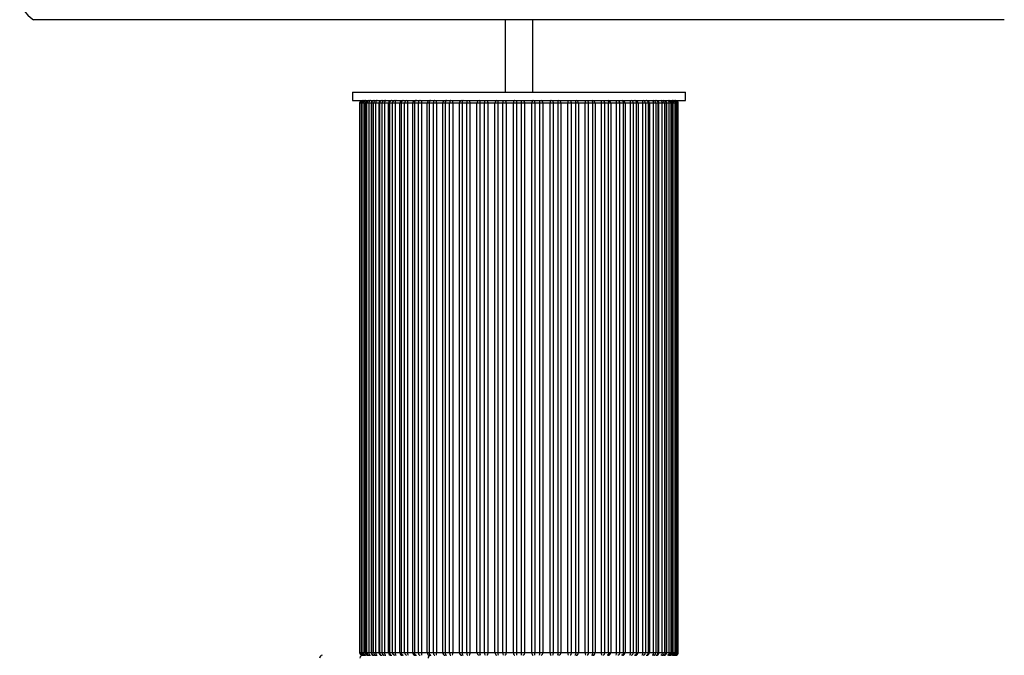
# Paper-space layout '_Normal a' of a CAD drawing. Header units: millimetres. Extents: x -194 to 166, y -228 to 371.
# Tile 2 of 3: x -194 to 161, y -95 to 134. Entities that reach past the tile are written whole.
import ezdxf

# ---------------------------------------------------------------- set-up
doc = ezdxf.new("R2010")
doc.units = ezdxf.units.MM

psp = doc.layouts.new('_Normal a')

# ---------------------------------------------------------------- linework, layer by layer
at = {"color": 7, "linetype": 'Continuous', "lineweight": 25}
for p, q in [((161.24, 133.79), (-188.76, 133.79)), ((-18.76, 133.79), (-18.76, 107.66)), ((-8.76, 107.66), (-8.76, 133.79)), ((-73.76, 107.66), (-73.76, 104.66)), ((-73.76, 107.66), (46.24, 107.66)), ((46.24, 104.66), (46.24, 107.66)), ((-73.76, 104.66), (46.24, 104.66)), ((-71.21, 103.66), (-71.21, -94.34)), ((43.69, 103.66), (-71.21, 103.66)), ((-71.21, 103.66), (-71.21, -94.34)), ((-71.11, -94.34), (-71.11, 103.66)), ((-70.68, 103.66), (-70.68, -94.34)), ((-70.57, 103.66), (-70.57, -94.34)), ((-70.54, 103.66), (-70.54, -94.34)), ((-70.23, -94.34), (-70.23, 103.66)), ((-69.68, 103.66), (-69.68, -94.34)), ((-69.18, 103.66), (-69.18, -94.34)), ((-69.1, 103.66), (-69.1, -94.34)), ((-68.58, -94.34), (-68.58, 103.66)), ((-67.92, 103.66), (-67.92, -94.34)), ((-67.06, 103.66), (-67.06, -94.34)), ((-66.91, 103.66), (-66.91, -94.34)), ((-66.2, -94.34), (-66.2, 103.66)), ((-65.43, 103.66), (-65.43, -94.34)), ((-64.26, 103.66), (-64.26, -94.34)), ((-64, 103.66), (-64, -94.34)), ((-63.11, -94.34), (-63.11, 103.66)), ((-62.24, 103.66), (-62.24, -94.34)), ((-60.79, -94.34), (-60.79, 103.66)), ((-60.42, 103.66), (-60.42, -94.34)), ((-59.34, -94.34), (-59.34, 103.66)), ((-58.39, 103.66), (-58.39, -94.34)), ((-56.7, -94.34), (-56.7, 103.66)), ((-56.2, 103.66), (-56.2, -94.34)), ((-54.97, -94.34), (-54.97, 103.66)), ((-53.94, 103.66), (-53.94, -94.34)), ((-52.03, -94.34), (-52.03, 103.66)), ((-51.41, 103.66), (-51.41, -94.34)), ((-50.03, -94.34), (-50.03, 103.66)), ((-48.95, 103.66), (-48.95, -94.34)), ((-46.84, -94.34), (-46.84, 103.66)), ((-46.11, 103.66), (-46.11, -94.34)), ((-44.61, -94.34), (-44.61, 103.66)), ((-43.48, 103.66), (-43.48, -94.34)), ((-41.21, -94.34), (-41.21, 103.66)), ((-40.37, 103.66), (-40.37, -94.34)), ((-38.76, -94.34), (-38.76, 103.66)), ((-37.61, 103.66), (-37.61, -94.34)), ((-35.2, -94.34), (-35.2, 103.66)), ((-34.27, 103.66), (-34.27, -94.34)), ((-32.58, -94.34), (-32.58, 103.66)), ((-31.41, 103.66), (-31.41, -94.34)), ((-28.9, -94.34), (-28.9, 103.66)), ((-27.9, 103.66), (-27.9, -94.34)), ((-26.15, -94.34), (-26.15, 103.66)), ((-24.98, 103.66), (-24.98, -94.34)), ((-22.4, -94.34), (-22.4, 103.66)), ((-21.33, 103.66), (-21.33, -94.34)), ((-19.55, -94.34), (-19.55, 103.66)), ((-18.4, 103.66), (-18.4, -94.34)), ((-15.78, -94.34), (-15.78, 103.66)), ((-14.66, 103.66), (-14.66, -94.34)), ((-12.87, -94.34), (-12.87, 103.66)), ((-11.75, 103.66), (-11.75, -94.34)), ((-9.13, -94.34), (-9.13, 103.66)), ((-7.98, 103.66), (-7.98, -94.34)), ((-6.2, -94.34), (-6.2, 103.66)), ((-5.13, 103.66), (-5.13, -94.34)), ((-2.55, -94.34), (-2.55, 103.66)), ((-1.38, 103.66), (-1.38, -94.34)), ((0.37, -94.34), (0.37, 103.66)), ((1.37, 103.66), (1.37, -94.34)), ((3.88, -94.34), (3.88, 103.66)), ((5.05, 103.66), (5.05, -94.34)), ((6.74, -94.34), (6.74, 103.66)), ((7.67, 103.66), (7.67, -94.34)), ((10.08, -94.34), (10.08, 103.66)), ((11.24, 103.66), (11.24, -94.34)), ((12.84, -94.34), (12.84, 103.66)), ((13.68, 103.66), (13.68, -94.34)), ((15.95, -94.34), (15.95, 103.66)), ((17.08, 103.66), (17.08, -94.34)), ((18.58, -94.34), (18.58, 103.66)), ((19.31, 103.66), (19.31, -94.34)), ((21.42, -94.34), (21.42, 103.66)), ((22.5, 103.66), (22.5, -94.34)), ((23.88, -94.34), (23.88, 103.66)), ((24.5, 103.66), (24.5, -94.34)), ((26.41, -94.34), (26.41, 103.66)), ((27.44, 103.66), (27.44, -94.34)), ((28.67, -94.34), (28.67, 103.66)), ((29.17, 103.66), (29.17, -94.34)), ((30.86, -94.34), (30.86, 103.66)), ((31.82, 103.66), (31.82, -94.34)), ((32.89, -94.34), (32.89, 103.66)), ((33.26, 103.66), (33.26, -94.34)), ((34.71, -94.34), (34.71, 103.66)), ((35.58, 103.66), (35.58, -94.34)), ((36.48, -94.34), (36.48, 103.66)), ((36.73, -94.34), (36.73, 103.66)), ((37.9, -94.34), (37.9, 103.66)), ((38.67, 103.66), (38.67, -94.34)), ((39.38, -94.34), (39.38, 103.66)), ((39.53, -94.34), (39.53, 103.66)), ((40.39, -94.34), (40.39, 103.66)), ((41.06, 103.66), (41.06, -94.34)), ((41.57, -94.34), (41.57, 103.66)), ((41.65, -94.34), (41.65, 103.66)), ((42.15, -94.34), (42.15, 103.66)), ((42.7, 103.66), (42.7, -94.34)), ((43.01, -94.34), (43.01, 103.66)), ((43.04, -94.34), (43.04, 103.66)), ((43.15, -94.34), (43.15, 103.66)), ((43.58, 103.66), (43.58, -94.34)), ((43.68, -94.34), (43.68, 103.66)), ((43.69, -94.34), (43.69, 103.66)), ((-71.21, -94.34), (43.69, -94.34))]:
    psp.add_line(p, q, dxfattribs=at)
at = {"color": 7, "linetype": 'Continuous', "lineweight": 25, "flags": 128}
for points in [[(-67.3, 104.66), (-67.42, 104.64), (-67.54, 104.58), (-67.64, 104.49), (-67.74, 104.36), (-67.81, 104.21), (-67.87, 104.04), (-67.91, 103.85), (-67.92, 103.66)], [(-64.9, 104.66), (-65, 104.64), (-65.1, 104.58), (-65.19, 104.49), (-65.27, 104.36), (-65.34, 104.21), (-65.39, 104.04), (-65.42, 103.85), (-65.43, 103.66)], [(-61.81, 104.66), (-61.89, 104.64), (-61.97, 104.58), (-62.05, 104.49), (-62.11, 104.36), (-62.16, 104.21), (-62.2, 104.04), (-62.23, 103.85), (-62.24, 103.66)], [(-58.07, 104.66), (-58.14, 104.64), (-58.19, 104.58), (-58.25, 104.49), (-58.3, 104.36), (-58.34, 104.21), (-58.36, 104.04), (-58.38, 103.85), (-58.39, 103.66)], [(-50.75, 104.66), (-50.88, 104.64), (-51, 104.58), (-51.12, 104.49), (-51.22, 104.36), (-51.3, 104.21), (-51.36, 104.04), (-51.4, 103.85), (-51.41, 103.66)], [(-49.4, 104.66), (-49.52, 104.64), (-49.64, 104.58), (-49.75, 104.49), (-49.85, 104.36), (-49.93, 104.21), (-49.98, 104.04), (-50.02, 103.85), (-50.03, 103.66)], [(-45.55, 104.66), (-45.66, 104.64), (-45.76, 104.58), (-45.86, 104.49), (-45.94, 104.36), (-46.01, 104.21), (-46.07, 104.04), (-46.1, 103.85), (-46.11, 103.66)], [(-44.07, 104.66), (-44.17, 104.64), (-44.28, 104.58), (-44.37, 104.49), (-44.45, 104.36), (-44.52, 104.21), (-44.57, 104.04), (-44.6, 103.85), (-44.61, 103.66)], [(-39.91, 104.66), (-40, 104.64), (-40.08, 104.58), (-40.16, 104.49), (-40.24, 104.36), (-40.29, 104.21), (-40.34, 104.04), (-40.36, 103.85), (-40.37, 103.66)], [(-38.33, 104.66), (-38.41, 104.64), (-38.5, 104.58), (-38.57, 104.49), (-38.64, 104.36), (-38.69, 104.21), (-38.73, 104.04), (-38.76, 103.85), (-38.76, 103.66)], [(-33.92, 104.66), (-33.99, 104.64), (-34.05, 104.58), (-34.11, 104.49), (-34.17, 104.36), (-34.21, 104.21), (-34.25, 104.04), (-34.27, 103.85), (-34.27, 103.66)], [(-32.26, 104.66), (-32.32, 104.64), (-32.38, 104.58), (-32.44, 104.49), (-32.49, 104.36), (-32.53, 104.21), (-32.56, 104.04), (-32.58, 103.85), (-32.58, 103.66)], [(-25.35, 104.66), (-25.28, 104.64), (-25.21, 104.58), (-25.14, 104.49), (-25.09, 104.36), (-25.04, 104.21), (-25.01, 104.04), (-24.99, 103.85), (-24.98, 103.66)], [(-18.87, 104.66), (-18.78, 104.64), (-18.69, 104.58), (-18.61, 104.49), (-18.54, 104.36), (-18.48, 104.21), (-18.43, 104.04), (-18.41, 103.85), (-18.4, 103.66)], [(-15.21, 104.66), (-15.32, 104.64), (-15.42, 104.58), (-15.52, 104.49), (-15.61, 104.36), (-15.68, 104.21), (-15.73, 104.04), (-15.77, 103.85), (-15.78, 103.66)], [(-12.32, 104.66), (-12.21, 104.64), (-12.1, 104.58), (-12.01, 104.49), (-11.92, 104.36), (-11.85, 104.21), (-11.79, 104.04), (-11.76, 103.85), (-11.75, 103.66)], [(-8.66, 104.66), (-8.75, 104.64), (-8.84, 104.58), (-8.92, 104.49), (-8.99, 104.36), (-9.05, 104.21), (-9.1, 104.04), (-9.12, 103.85), (-9.13, 103.66)], [(-2.18, 104.66), (-2.25, 104.64), (-2.32, 104.58), (-2.38, 104.49), (-2.44, 104.36), (-2.49, 104.21), (-2.52, 104.04), (-2.54, 103.85), (-2.55, 103.66)], [(4.73, 104.66), (4.79, 104.64), (4.85, 104.58), (4.91, 104.49), (4.96, 104.36), (5, 104.21), (5.03, 104.04), (5.05, 103.85), (5.05, 103.66)], [(6.39, 104.66), (6.46, 104.64), (6.52, 104.58), (6.59, 104.49), (6.64, 104.36), (6.68, 104.21), (6.72, 104.04), (6.74, 103.85), (6.74, 103.66)], [(10.8, 104.66), (10.89, 104.64), (10.97, 104.58), (11.04, 104.49), (11.11, 104.36), (11.16, 104.21), (11.2, 104.04), (11.23, 103.85), (11.24, 103.66)], [(12.38, 104.66), (12.47, 104.64), (12.56, 104.58), (12.64, 104.49), (12.71, 104.36), (12.76, 104.21), (12.81, 104.04), (12.83, 103.85), (12.84, 103.66)], [(16.54, 104.66), (16.65, 104.64), (16.75, 104.58), (16.84, 104.49), (16.92, 104.36), (16.99, 104.21), (17.04, 104.04), (17.07, 103.85), (17.08, 103.66)], [(18.02, 104.66), (18.13, 104.64), (18.23, 104.58), (18.33, 104.49), (18.41, 104.36), (18.48, 104.21), (18.54, 104.04), (18.57, 103.85), (18.58, 103.66)], [(21.87, 104.66), (22, 104.64), (22.11, 104.58), (22.22, 104.49), (22.32, 104.36), (22.4, 104.21), (22.45, 104.04), (22.49, 103.85), (22.5, 103.66)], [(23.23, 104.66), (23.35, 104.64), (23.48, 104.58), (23.59, 104.49), (23.69, 104.36), (23.77, 104.21), (23.83, 104.04), (23.87, 103.85), (23.88, 103.66)], [(30.54, 104.66), (30.61, 104.64), (30.67, 104.58), (30.72, 104.49), (30.77, 104.36), (30.81, 104.21), (30.84, 104.04), (30.85, 103.85), (30.86, 103.66)], [(34.28, 104.66), (34.37, 104.64), (34.45, 104.58), (34.52, 104.49), (34.58, 104.36), (34.64, 104.21), (34.67, 104.04), (34.7, 103.85), (34.71, 103.66)], [(37.37, 104.66), (37.47, 104.64), (37.57, 104.58), (37.66, 104.49), (37.74, 104.36), (37.81, 104.21), (37.86, 104.04), (37.89, 103.85), (37.9, 103.66)], [(39.77, 104.66), (39.89, 104.64), (40.01, 104.58), (40.11, 104.49), (40.21, 104.36), (40.29, 104.21), (40.34, 104.04), (40.38, 103.85), (40.39, 103.66)], [(-67.92, -94.34), (-67.91, -94.54), (-67.87, -94.73), (-67.81, -94.9), (-67.74, -95.05), (-67.64, -95.18), (-67.54, -95.27), (-67.42, -95.33), (-67.3, -95.34)], [(-65.43, -94.34), (-65.42, -94.54), (-65.39, -94.73), (-65.34, -94.9), (-65.27, -95.05), (-65.19, -95.18), (-65.1, -95.27), (-65, -95.33), (-64.9, -95.34)], [(-62.24, -94.34), (-62.23, -94.54), (-62.2, -94.73), (-62.16, -94.9), (-62.11, -95.05), (-62.05, -95.18), (-61.97, -95.27), (-61.89, -95.33), (-61.81, -95.34)], [(-58.39, -94.34), (-58.38, -94.54), (-58.36, -94.73), (-58.34, -94.9), (-58.3, -95.05), (-58.25, -95.18), (-58.19, -95.27), (-58.14, -95.33), (-58.07, -95.34)], [(-51.41, -94.34), (-51.4, -94.54), (-51.36, -94.73), (-51.3, -94.9), (-51.22, -95.05), (-51.12, -95.18), (-51, -95.27), (-50.88, -95.33), (-50.75, -95.34)], [(-50.03, -94.34), (-50.02, -94.54), (-49.98, -94.73), (-49.93, -94.9), (-49.85, -95.05), (-49.75, -95.18), (-49.64, -95.27), (-49.52, -95.33), (-49.4, -95.34)], [(-46.11, -94.34), (-46.1, -94.54), (-46.07, -94.73), (-46.01, -94.9), (-45.94, -95.05), (-45.86, -95.18), (-45.76, -95.27), (-45.66, -95.33), (-45.55, -95.34)], [(-44.61, -94.34), (-44.6, -94.54), (-44.57, -94.73), (-44.52, -94.9), (-44.45, -95.05), (-44.37, -95.18), (-44.28, -95.27), (-44.17, -95.33), (-44.07, -95.34)], [(-40.37, -94.34), (-40.36, -94.54), (-40.34, -94.73), (-40.29, -94.9), (-40.24, -95.05), (-40.16, -95.18), (-40.08, -95.27), (-40, -95.33), (-39.91, -95.34)], [(-38.76, -94.34), (-38.76, -94.54), (-38.73, -94.73), (-38.69, -94.9), (-38.64, -95.05), (-38.57, -95.18), (-38.5, -95.27), (-38.41, -95.33), (-38.33, -95.34)], [(-34.27, -94.34), (-34.27, -94.54), (-34.25, -94.73), (-34.21, -94.9), (-34.17, -95.05), (-34.11, -95.18), (-34.05, -95.27), (-33.99, -95.33), (-33.92, -95.34)], [(-32.58, -94.34), (-32.58, -94.54), (-32.56, -94.73), (-32.53, -94.9), (-32.49, -95.05), (-32.44, -95.18), (-32.38, -95.27), (-32.32, -95.33), (-32.26, -95.34)], [(-24.98, -94.34), (-24.99, -94.54), (-25.01, -94.73), (-25.04, -94.9), (-25.09, -95.05), (-25.14, -95.18), (-25.21, -95.27), (-25.28, -95.33), (-25.35, -95.34)], [(-18.4, -94.34), (-18.41, -94.54), (-18.43, -94.73), (-18.48, -94.9), (-18.54, -95.05), (-18.61, -95.18), (-18.69, -95.27), (-18.78, -95.33), (-18.87, -95.34)], [(-15.78, -94.34), (-15.77, -94.54), (-15.73, -94.73), (-15.68, -94.9), (-15.61, -95.05), (-15.52, -95.18), (-15.42, -95.27), (-15.32, -95.33), (-15.21, -95.34)], [(-11.75, -94.34), (-11.76, -94.54), (-11.79, -94.73), (-11.85, -94.9), (-11.92, -95.05), (-12.01, -95.18), (-12.1, -95.27), (-12.21, -95.33), (-12.32, -95.34)], [(-9.13, -94.34), (-9.12, -94.54), (-9.1, -94.73), (-9.05, -94.9), (-8.99, -95.05), (-8.92, -95.18), (-8.84, -95.27), (-8.75, -95.33), (-8.66, -95.34)], [(-2.55, -94.34), (-2.54, -94.54), (-2.52, -94.73), (-2.49, -94.9), (-2.44, -95.05), (-2.38, -95.18), (-2.32, -95.27), (-2.25, -95.33), (-2.18, -95.34)], [(5.05, -94.34), (5.05, -94.54), (5.03, -94.73), (5, -94.9), (4.96, -95.05), (4.91, -95.18), (4.85, -95.27), (4.79, -95.33), (4.73, -95.34)], [(6.74, -94.34), (6.74, -94.54), (6.72, -94.73), (6.68, -94.9), (6.64, -95.05), (6.59, -95.18), (6.52, -95.27), (6.46, -95.33), (6.39, -95.34)], [(11.24, -94.34), (11.23, -94.54), (11.2, -94.73), (11.16, -94.9), (11.11, -95.05), (11.04, -95.18), (10.97, -95.27), (10.89, -95.33), (10.8, -95.34)], [(12.84, -94.34), (12.83, -94.54), (12.81, -94.73), (12.76, -94.9), (12.71, -95.05), (12.64, -95.18), (12.56, -95.27), (12.47, -95.33), (12.38, -95.34)], [(17.08, -94.34), (17.07, -94.54), (17.04, -94.73), (16.99, -94.9), (16.92, -95.05), (16.84, -95.18), (16.75, -95.27), (16.65, -95.33), (16.54, -95.34)], [(18.58, -94.34), (18.57, -94.54), (18.54, -94.73), (18.48, -94.9), (18.41, -95.05), (18.33, -95.18), (18.23, -95.27), (18.13, -95.33), (18.02, -95.34)], [(22.5, -94.34), (22.49, -94.54), (22.45, -94.73), (22.4, -94.9), (22.32, -95.05), (22.22, -95.18), (22.11, -95.27), (22, -95.33), (21.87, -95.34)], [(23.88, -94.34), (23.87, -94.54), (23.83, -94.73), (23.77, -94.9), (23.69, -95.05), (23.59, -95.18), (23.48, -95.27), (23.35, -95.33), (23.23, -95.34)], [(30.86, -94.34), (30.85, -94.54), (30.84, -94.73), (30.81, -94.9), (30.77, -95.05), (30.72, -95.18), (30.67, -95.27), (30.61, -95.33), (30.54, -95.34)], [(34.71, -94.34), (34.7, -94.54), (34.67, -94.73), (34.64, -94.9), (34.58, -95.05), (34.52, -95.18), (34.45, -95.27), (34.37, -95.33), (34.28, -95.34)], [(37.9, -94.34), (37.89, -94.54), (37.86, -94.73), (37.81, -94.9), (37.74, -95.05), (37.66, -95.18), (37.57, -95.27), (37.47, -95.33), (37.37, -95.34)], [(40.39, -94.34), (40.38, -94.54), (40.34, -94.73), (40.29, -94.9), (40.21, -95.05), (40.11, -95.18), (40.01, -95.27), (39.89, -95.33), (39.77, -95.34)]]:
    psp.add_lwpolyline(points, dxfattribs=at)
at = {"color": 7, "linetype": 'Continuous', "lineweight": 25}
for centre, radius, start, end in [((-183.76, 142.45), 10, 180, 240), ((-70.21, 103.66), 1, 90, 180), ((-70.21, 103.66), 1, 90.0259, 180.0259), ((-70.11, 103.66), 0.999, 90.0782, 180.078), ((-69.78, 103.75), 0.912, 97.7123, 186.0448), ((-69.57, 103.66), 1, 90, 180), ((-69.55, 103.66), 0.994, 90.3655, 180.3609), ((-69.24, 103.66), 0.991, 90.5259, 180.5164), ((-68.79, 103.78), 0.893, 101.4048, 188.0413), ((-68.18, 103.66), 1, 90, 180), ((-68.12, 103.67), 0.982, 91.1201, 181.0779), ((-67.61, 103.68), 0.978, 91.3995, 181.3343), ((-66.06, 103.66), 1, 90, 180), ((-65.95, 103.69), 0.964, 92.3416, 182.1643), ((-65.24, 103.7), 0.959, 92.7595, 182.5163), ((-63.26, 103.66), 1, 90, 180), ((-63.06, 103.71), 0.943, 94.1153, 183.595), ((-62.17, 103.72), 0.937, 94.7011, 184.0328), ((-59.79, 103.66), 1, 90.0125, 180.0125), ((-59.5, 103.74), 0.921, 96.5669, 185.3241), ((-58.43, 103.75), 0.915, 97.3626, 185.8303), ((-55.71, 103.66), 0.995, 90.3077, 180.3044), ((-55.31, 103.77), 0.899, 99.874, 187.2706), ((-54.08, 103.78), 0.895, 100.938, 187.8144), ((-52.55, 103.9), 1.41, 147.2694, 189.8165), ((-51.05, 103.67), 0.983, 91.0139, 180.9792), ((-46.03, 103.9), 2.93, 165.1274, 184.8578), ((-45.88, 103.69), 0.967, 92.1797, 182.0253), ((-52.23, 103.91), 8.76, 358.366, 4.9128), ((-40.26, 103.71), 0.946, 93.8864, 183.4193), ((-39.44, 103.9), 1.86, 352.4173, 24.0242), ((-34.28, 103.74), 0.923, 96.2545, 185.1184), ((-32.57, 103.89), 1.18, 348.641, 40.3325), ((-28, 103.77), 0.902, 99.4553, 187.0461), ((-26.7, 103.89), 1.22, 141.3189, 191.0624), ((-24.83, 103.89), 1.34, 145.4703, 190.2204), ((-21.52, 103.8), 0.886, 103.7253, 189.0707), ((-19.33, 103.9), 2.01, 157.9969, 187.0086), ((-16.98, 103.9), 2.57, 162.9979, 185.518), ((1.34, 103.91), 16.01, 177.3144, 180.8946), ((-28.87, 103.91), 16.01, 359.1054, 2.6856), ((-10.54, 103.9), 2.57, 354.482, 17.0021), ((-8.2, 103.9), 2.01, 352.9914, 22.0031), ((-6.01, 103.8), 0.886, 350.9293, 76.2747), ((-2.7, 103.89), 1.34, 349.7796, 34.5297), ((-0.83, 103.89), 1.22, 348.9376, 38.6811), ((0.48, 103.77), 0.902, 352.9539, 80.5447), ((5.04, 103.89), 1.18, 139.6675, 191.359), ((6.75, 103.74), 0.923, 354.8816, 83.7455), ((11.92, 103.9), 1.86, 155.9758, 187.5827), ((12.73, 103.71), 0.946, 356.5807, 86.1136), ((24.7, 103.91), 8.76, 175.0872, 181.634), ((18.35, 103.69), 0.967, 357.9747, 87.8203), ((18.5, 103.9), 2.93, 355.1422, 14.8726), ((23.52, 103.67), 0.983, 359.0208, 88.9861), ((25.02, 103.9), 1.41, 350.1835, 32.7306), ((26.55, 103.78), 0.895, 352.1856, 79.062), ((27.78, 103.77), 0.899, 352.7294, 80.126), ((28.18, 103.66), 0.995, 359.6956, 89.6923), ((30.91, 103.75), 0.915, 354.1697, 82.6374), ((31.97, 103.74), 0.921, 354.6759, 83.4331), ((32.27, 103.66), 1, 359.9875, 89.9875), ((34.64, 103.72), 0.937, 355.9672, 85.2989), ((35.53, 103.71), 0.943, 356.405, 85.8847), ((35.73, 103.66), 1, 0, 90), ((37.71, 103.7), 0.959, 357.4837, 87.2405), ((38.42, 103.69), 0.964, 357.8357, 87.6584), ((38.53, 103.66), 1, 0, 90), ((40.08, 103.68), 0.978, 358.6657, 88.6005), ((40.59, 103.67), 0.982, 358.9221, 88.8799), ((40.65, 103.66), 1, 0, 90), ((41.27, 103.78), 0.893, 351.9587, 78.5952), ((41.71, 103.66), 0.991, 359.4836, 89.4741), ((42.02, 103.66), 0.994, 359.6391, 89.6345), ((42.04, 103.66), 1, 0, 90), ((42.25, 103.75), 0.912, 353.9552, 82.2877), ((42.58, 103.66), 0.999, 359.922, 89.9218), ((42.68, 103.66), 1, 359.9741, 89.9741), ((42.69, 103.66), 1, 0, 90), ((-84.66, -96.34), 0.996, 90.2436, 180.2416), ((-70.21, -94.34), 1, 180, 270), ((-70.21, -94.34), 1, 179.9741, 269.9741), ((-70.11, -94.35), 0.999, 179.922, 269.9218), ((-70.09, -96.34), 1, 90, 180), ((-69.78, -94.44), 0.912, 173.9552, 262.2877), ((-69.57, -94.34), 1, 180, 270), ((-69.55, -94.35), 0.994, 179.6391, 269.6345), ((-69.24, -94.35), 0.991, 179.4836, 269.4741), ((-68.79, -94.47), 0.893, 171.9587, 258.5952), ((-68.18, -94.34), 1, 180, 270), ((-68.12, -94.36), 0.982, 178.9221, 268.8799), ((-67.61, -94.37), 0.978, 178.6657, 268.6005), ((-66.06, -94.34), 1, 180, 270), ((-65.95, -94.38), 0.964, 177.8357, 267.6584), ((-65.24, -94.39), 0.959, 177.4837, 267.2405), ((-63.26, -94.34), 1, 180, 270), ((-63.06, -94.4), 0.943, 176.405, 265.8847), ((-62.17, -94.41), 0.937, 175.9672, 265.2989), ((-59.79, -94.34), 1, 179.9875, 269.9875), ((-59.5, -94.43), 0.921, 174.6759, 263.4331), ((-58.43, -94.44), 0.915, 174.1697, 262.6374), ((-55.71, -94.35), 0.995, 179.6956, 269.6923), ((-55.31, -94.46), 0.899, 172.7294, 260.126), ((-54.08, -94.47), 0.895, 172.1856, 259.062), ((-52.55, -94.58), 1.41, 170.1835, 212.7306), ((-51.05, -94.36), 0.983, 179.0208, 268.9861), ((-46.03, -94.59), 2.93, 175.1422, 194.8726), ((-45.88, -94.38), 0.967, 177.9747, 267.8203), ((-45.53, -96.31), 0.964, 92.3977, 182.2121), ((-52.23, -94.59), 8.76, 355.0872, 1.634), ((-40.26, -94.4), 0.946, 176.5807, 266.1136), ((-39.44, -94.59), 1.86, 335.9758, 7.5827), ((-34.28, -94.43), 0.923, 174.8816, 263.7455), ((-32.57, -94.58), 1.18, 319.6675, 11.359), ((-28, -94.45), 0.902, 172.9539, 260.5447), ((-26.7, -94.58), 1.22, 168.9376, 218.6811), ((-24.83, -94.58), 1.34, 169.7796, 214.5297), ((-21.52, -94.48), 0.886, 170.9293, 256.2747), ((-19.33, -94.59), 2.01, 172.9914, 202.0031), ((-16.98, -94.59), 2.57, 174.482, 197.0021), ((1.34, -94.59), 16.01, 179.1054, 182.6856), ((-28.87, -94.59), 16.01, 357.3144, 0.8946), ((-10.54, -94.59), 2.57, 342.9979, 5.518), ((-8.2, -94.59), 2.01, 337.9969, 7.0086), ((-6.01, -94.48), 0.886, 283.7253, 9.0707), ((-2.7, -94.58), 1.34, 325.4703, 10.2204), ((-0.83, -94.58), 1.22, 321.3189, 11.0624), ((0.48, -94.45), 0.902, 279.4553, 7.0461), ((5.04, -94.58), 1.18, 168.641, 220.3325), ((6.75, -94.43), 0.923, 276.2545, 5.1184), ((11.92, -94.59), 1.86, 172.4173, 204.0242), ((12.73, -94.4), 0.946, 273.8864, 3.4193), ((24.7, -94.59), 8.76, 178.366, 184.9128), ((18.35, -94.38), 0.967, 272.1797, 2.0253), ((18.5, -94.59), 2.93, 345.1274, 4.8578), ((23.52, -94.36), 0.983, 271.0139, 0.9792), ((25.02, -94.58), 1.41, 327.2694, 9.8165), ((26.55, -94.47), 0.895, 280.938, 7.8144), ((27.78, -94.46), 0.899, 279.874, 7.2706), ((28.18, -94.35), 0.995, 270.3077, 0.3044), ((30.91, -94.44), 0.915, 277.3626, 5.8303), ((31.97, -94.43), 0.921, 276.5669, 5.3241), ((32.27, -94.34), 1, 270.0125, 0.0125), ((34.64, -94.41), 0.937, 274.7011, 4.0328), ((35.53, -94.4), 0.943, 274.1153, 3.595), ((35.73, -94.34), 1, 270, 0), ((37.71, -94.39), 0.959, 272.7595, 2.5163), ((38.42, -94.38), 0.964, 272.3416, 2.1643), ((38.53, -94.34), 1, 270, 0), ((40.08, -94.37), 0.978, 271.3995, 1.3343), ((40.59, -94.36), 0.982, 271.1201, 1.0779), ((40.65, -94.34), 1, 270, 0), ((41.27, -94.47), 0.893, 281.4048, 8.0413), ((41.71, -94.35), 0.991, 270.5259, 0.5164), ((42.02, -94.35), 0.994, 270.3655, 0.3609), ((42.04, -94.34), 1, 270, 0), ((42.25, -94.44), 0.912, 277.7123, 6.0448), ((42.58, -94.35), 0.999, 270.0782, 0.078), ((42.68, -94.34), 1, 270.0259, 0.0259), ((42.69, -94.34), 1, 270, 0)]:
    psp.add_arc(centre, radius, start, end, dxfattribs=at)

doc.saveas('drawing.dxf')
